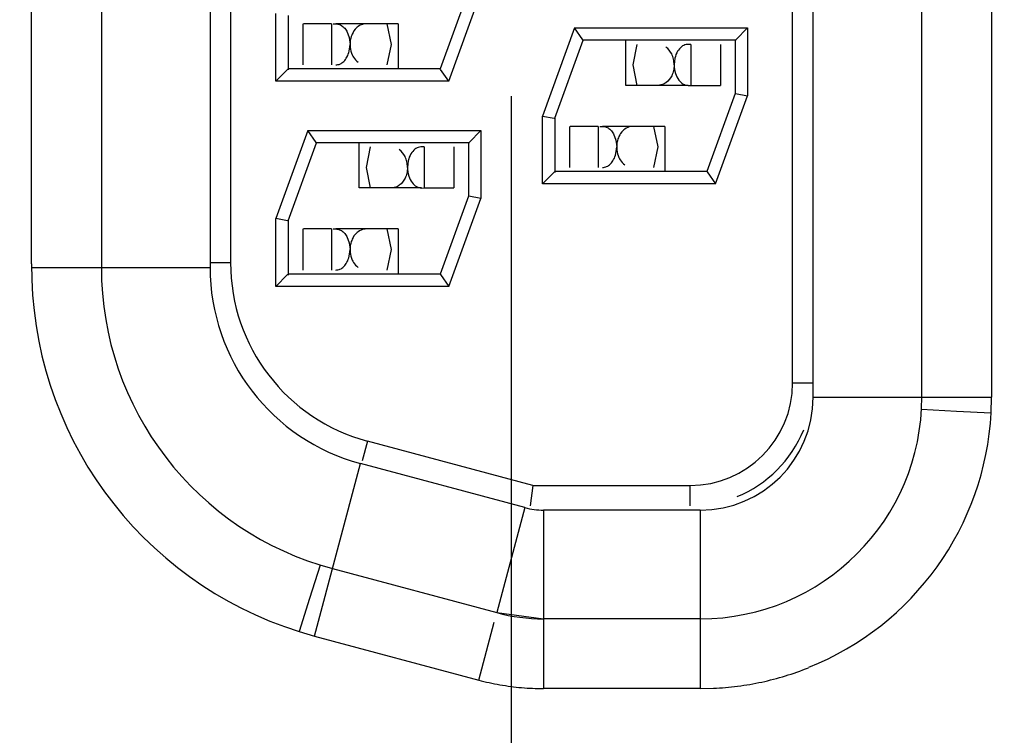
# Model space of a CAD drawing. Header units: inches. Extents: x 0 to 34, y 0 to 22.
# Tile 14 of 68: x 8.635 to 8.875, y 15.466 to 15.641. Entities that reach past the tile are written whole.
import ezdxf

# ---------------------------------------------------------------- set-up
doc = ezdxf.new("R2010")
doc.units = ezdxf.units.IN
doc.header["$LTSCALE"] = 1.87
doc.header["$MEASUREMENT"] = 0
doc.layers.get('0').update_dxf_attribs({"linetype": 'CONTINUOUS'})
doc.layers.add('DIMENSIONS', color=7, linetype='CONTINUOUS')
doc.styles.get("Standard").update_dxf_attribs({"font": 'txt', "width": 0.8})
doc.dimstyles.new('DIMSTYLE_1', dxfattribs={"dimtxt": 0.125, "dimasz": 0.18, "dimexe": 0.18, "dimexo": 0.0625, "dimgap": 0.09, "dimtad": 0, "dimtih": 1, "dimtoh": 1, "dimzin": 4, "dimdsep": 46, "dimtxsty": 'STANDARD', "dimblk": '_FILLED', "dimblk1": '_FILLED', "dimblk2": '_FILLED', "dimcen": 0.09, "dimadec": 0, "dimazin": 0, "dimtp": 0.01, "dimtm": 0.01, "dimtfac": 1, "dimtofl": 0, "dimtmove": 0, "dimatfit": 3, "dimldrblk": '_FILLED', "dimfxl": 1, "dimtolj": 1, "dimtzin": 4, "dimarcsym": 0})

# ---------------------------------------------------------------- blocks, each defined once
blk = doc.blocks.new('*D16')
at = {"layer": 'DIMENSIONS', "color": 2, "linetype": 'CONTINUOUS'}
for p, q in [((6.8272300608, 16.17663241), (6.5246606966, 16.0071168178)), ((9.4976764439, 16.17663241), (6.8272300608, 16.17663241)), ((6.5246606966, 16.0071168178), (5.3247764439, 16.0071168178))]:
    blk.add_line(p, q, dxfattribs=at)
at = {"layer": 'DIMENSIONS', "color": 2, "linetype": 'CONTINUOUS', "insert": (5.2622764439, 16.0696168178), "char_height": 0.125, "width": 1.125, "attachment_point": 3, "line_spacing_factor": 0.9}
blk.add_mtext('1.40{\\Ftxt.shx;\\W1.000000;\\H0.125000; }[35.4]', dxfattribs=at)
blk = doc.blocks.new('_FILLED')
at = {"color": 0, "linetype": 'BYBLOCK'}
blk.add_solid([(0, 0), (-1, 0.1736111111), (-1, -0.1736111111)], dxfattribs=at)
blk = doc.blocks.new('*D19')
at = {"layer": 'DIMENSIONS', "color": 2, "linetype": 'CONTINUOUS'}
blk.add_line((9.3186764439, 17.00563241), (5.3247764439, 17.00563241), dxfattribs=at)
at = {"layer": 'DIMENSIONS', "color": 2, "linetype": 'CONTINUOUS', "insert": (5.2622764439, 17.06813241), "char_height": 0.125, "width": 1.125, "attachment_point": 3, "line_spacing_factor": 0.9}
blk.add_mtext('2.22{\\Ftxt.shx;\\W1.000000;\\H0.125000; }[56.5]', dxfattribs=at)
blk = doc.blocks.new('*D21')
at = {"layer": 'DIMENSIONS', "color": 2, "linetype": 'CONTINUOUS'}
blk.add_line((10.1886764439, 18.02663241), (5.3247764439, 18.02663241), dxfattribs=at)
at = {"layer": 'DIMENSIONS', "color": 2, "linetype": 'CONTINUOUS', "insert": (5.2622764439, 18.08913241), "char_height": 0.125, "width": 1.125, "attachment_point": 3, "line_spacing_factor": 0.9}
blk.add_mtext('3.25{\\Ftxt.shx;\\W1.000000;\\H0.125000; }[82.4]', dxfattribs=at)
blk = doc.blocks.new('*D34')
at = {"layer": 'DIMENSIONS', "color": 2, "linetype": 'CONTINUOUS'}
blk.add_line((8.7552764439, 15.6219518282), (8.7552764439, 14.0748562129), dxfattribs=at)
at = {"layer": 'DIMENSIONS', "color": 2, "linetype": 'CONTINUOUS', "insert": (8.6927764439, 14.0123562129), "char_height": 0.125, "width": 1.125, "attachment_point": 3, "rotation": 90, "line_spacing_factor": 0.9}
blk.add_mtext('2.74{\\Ftxt.shx;\\W1.000000;\\H0.125000; }[69.7]', dxfattribs=at)
blk = doc.blocks.new('*D43')
at = {"layer": 'DIMENSIONS', "color": 2, "linetype": 'CONTINUOUS'}
blk.add_line((19.0762764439, 15.45503241), (19.0762764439, 14.0748562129), dxfattribs=at)
at = {"layer": 'DIMENSIONS', "color": 2, "linetype": 'CONTINUOUS', "insert": (19.0137764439, 14.0123562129), "char_height": 0.125, "width": 1.325, "attachment_point": 3, "rotation": 90, "line_spacing_factor": 0.9}
blk.add_mtext('13.06{\\Ftxt.shx;\\W1.000000;\\H0.125000; }[331.8]', dxfattribs=at)
blk = doc.blocks.new('*D44')
at = {"layer": 'DIMENSIONS', "color": 2, "linetype": 'CONTINUOUS'}
blk.add_line((20.1762764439, 15.45503241), (20.1762764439, 14.0748562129), dxfattribs=at)
at = {"layer": 'DIMENSIONS', "color": 2, "linetype": 'CONTINUOUS', "insert": (20.1137764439, 14.0123562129), "char_height": 0.125, "width": 1.325, "attachment_point": 3, "rotation": 90, "line_spacing_factor": 0.9}
blk.add_mtext('14.16{\\Ftxt.shx;\\W1.000000;\\H0.125000; }[359.8]', dxfattribs=at)

msp = doc.modelspace()

# ---------------------------------------------------------------- linework, layer by layer
at = {"color": 7, "linetype": 'CONTINUOUS'}
for p, q in [((8.8288856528, 15.5485921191), (8.8288856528, 16.0655921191)), ((8.8553856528, 15.5485921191), (8.8553856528, 16.0655921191)), ((8.8723856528, 16.0655921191), (8.8723856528, 15.5485921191)), ((8.8238856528, 15.5520921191), (8.8238856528, 16.0620921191)), ((8.6383856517, 15.5810921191), (8.6383856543, 16.0339519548)), ((8.6553856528, 16.033951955), (8.6553856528, 15.5802322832)), ((8.6818856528, 16.033951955), (8.6818856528, 15.5802322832)), ((8.6868856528, 16.0328257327), (8.6868856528, 15.5813585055)), ((8.7448856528, 15.6475921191), (8.7379702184, 15.6285921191)), ((8.740070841, 15.6255921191), (8.7478856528, 15.6470631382)), ((8.6978856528, 15.6255921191), (8.6978856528, 15.6421211)), ((8.7008856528, 15.6416274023), (8.7008856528, 15.6283776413)), ((8.7044987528, 15.6395921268), (8.7044987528, 15.6295921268)), ((8.7114574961, 15.6395921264), (8.704694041, 15.6395921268)), ((8.7114574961, 15.6395921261), (8.7114574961, 15.6295921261)), ((8.7277579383, 15.639592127), (8.712572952, 15.6395921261)), ((8.7249989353, 15.6395921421), (8.7259987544, 15.6345927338)), ((8.7277579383, 15.639592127), (8.7277579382, 15.6285921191)), ((8.7707004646, 15.6385921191), (8.7628856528, 15.6171211)), ((8.7707004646, 15.6385921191), (8.8128856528, 15.6385921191)), ((8.772724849, 15.6357009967), (8.7707004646, 15.6385921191)), ((8.8100032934, 15.6357097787), (8.8128856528, 15.6385921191)), ((8.8128856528, 15.6385921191), (8.8128856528, 15.6220631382)), ((8.7152164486, 15.637772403), (8.7158101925, 15.6362280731)), ((8.7158101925, 15.6362280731), (8.7159984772, 15.6345923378)), ((8.7158109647, 15.6329594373), (8.7159984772, 15.6345923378)), ((8.7259987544, 15.6345927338), (8.7249985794, 15.6295921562)), ((8.7658856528, 15.6165921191), (8.7728010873, 15.6355921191)), ((8.8101001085, 15.6355921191), (8.7726579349, 15.6355921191)), ((8.7728010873, 15.6355921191), (8.7727172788, 15.6356972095)), ((8.7832395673, 15.624592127), (8.7832395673, 15.6355921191)), ((8.7849987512, 15.6295915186), (8.7859989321, 15.6345921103)), ((8.7991016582, 15.6345921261), (8.7991016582, 15.6245921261)), ((8.8063034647, 15.6345921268), (8.8063034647, 15.6245921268)), ((8.8098856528, 15.6355921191), (8.8099971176, 15.6357220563)), ((8.8098856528, 15.6355921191), (8.8098856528, 15.6225921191)), ((8.7859985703, 15.6245921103), (8.7849987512, 15.6295915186)), ((8.7951865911, 15.6312250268), (8.7949990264, 15.6295919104)), ((8.7007680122, 15.6284744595), (8.6978856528, 15.6255921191)), ((8.7008856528, 15.6285921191), (8.7007741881, 15.6284621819)), ((8.7379702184, 15.6285921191), (8.7008856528, 15.6285921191)), ((8.7380381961, 15.6284841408), (8.7379702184, 15.6285921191)), ((8.740070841, 15.6255921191), (8.7380432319, 15.6284878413)), ((8.740070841, 15.6255921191), (8.6978856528, 15.6255921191)), ((8.7984245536, 15.6245921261), (8.7832395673, 15.624592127)), ((8.798424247, 15.6245716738), (8.7991016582, 15.6245921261)), ((8.7991016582, 15.6245921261), (8.8063034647, 15.6245921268)), ((8.8098856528, 15.6225921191), (8.8029702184, 15.6035921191)), ((8.805070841, 15.6005921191), (8.8128856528, 15.6220631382)), ((8.8098856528, 15.6225921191), (8.809988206, 15.6225761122)), ((8.8099890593, 15.6225738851), (8.8128856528, 15.6220631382)), ((8.7628856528, 15.6005921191), (8.7628856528, 15.6171211)), ((8.7628856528, 15.6171211), (8.7657828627, 15.6166102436)), ((8.7657844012, 15.6166119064), (8.7658856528, 15.6165921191)), ((8.7658856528, 15.616627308), (8.7658856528, 15.6033776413)), ((8.7694987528, 15.6145921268), (8.7694987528, 15.6045921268)), ((8.7764574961, 15.6145921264), (8.769694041, 15.6145921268)), ((8.7764574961, 15.6145921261), (8.7764574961, 15.6045921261)), ((8.7927579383, 15.614592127), (8.777572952, 15.6145921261)), ((8.7899989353, 15.6145921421), (8.7909987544, 15.6095927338)), ((8.7927579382, 15.614592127), (8.7927579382, 15.6035921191)), ((8.7057004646, 15.6135921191), (8.6978856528, 15.5921211)), ((8.7057004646, 15.6135921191), (8.7478856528, 15.6135921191)), ((8.707724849, 15.6107009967), (8.7057004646, 15.6135921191)), ((8.7450032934, 15.6107097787), (8.7478856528, 15.6135921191)), ((8.7478856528, 15.6135921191), (8.7478856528, 15.5970631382)), ((8.7802164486, 15.612772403), (8.7808101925, 15.6112280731)), ((8.7008856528, 15.5915921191), (8.7078010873, 15.6105921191)), ((8.7451001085, 15.6105921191), (8.7076579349, 15.6105921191)), ((8.7078010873, 15.6105921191), (8.7077172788, 15.6106972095)), ((8.7182395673, 15.599592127), (8.7182395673, 15.6105921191)), ((8.7448856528, 15.6105921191), (8.7449971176, 15.6107220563)), ((8.7448856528, 15.6105921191), (8.7448856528, 15.5975921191)), ((8.7808101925, 15.6112280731), (8.7809984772, 15.6095923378)), ((8.7199987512, 15.6045915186), (8.7209989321, 15.6095921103)), ((8.7341016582, 15.6095921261), (8.7341016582, 15.5995921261)), ((8.7413034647, 15.6095921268), (8.7413034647, 15.5995921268)), ((8.7808109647, 15.6079594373), (8.7809984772, 15.6095923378)), ((8.7909987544, 15.6095927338), (8.7899985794, 15.6045921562)), ((8.7301865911, 15.6062250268), (8.7299990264, 15.6045919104)), ((8.7209985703, 15.5995921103), (8.7199987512, 15.6045915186)), ((8.7657680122, 15.6034744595), (8.7628856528, 15.6005921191)), ((8.7658856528, 15.6035921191), (8.7657741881, 15.6034621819)), ((8.8029702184, 15.6035921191), (8.7658856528, 15.6035921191)), ((8.8029702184, 15.6035921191), (8.8030542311, 15.6034868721)), ((8.8030465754, 15.6034830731), (8.805070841, 15.6005921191)), ((8.805070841, 15.6005921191), (8.7628856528, 15.6005921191)), ((8.7334245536, 15.5995921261), (8.7182395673, 15.599592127)), ((8.733424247, 15.5995716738), (8.7341016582, 15.5995921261)), ((8.7341016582, 15.5995921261), (8.7413034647, 15.5995921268)), ((8.7448856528, 15.5975921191), (8.7379702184, 15.5785921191)), ((8.740070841, 15.5755921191), (8.7478856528, 15.5970631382)), ((8.7449869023, 15.5975723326), (8.7448856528, 15.5975921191)), ((8.7478856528, 15.5970631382), (8.7449884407, 15.597573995)), ((8.6978856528, 15.5755921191), (8.6978856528, 15.5921211)), ((8.7007822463, 15.5916103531), (8.6978856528, 15.5921211)), ((8.7008856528, 15.5915921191), (8.7007830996, 15.591608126)), ((8.7008856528, 15.5916274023), (8.7008856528, 15.5783776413)), ((8.7044987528, 15.5895921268), (8.7044987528, 15.5795921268)), ((8.7114574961, 15.5895921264), (8.704694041, 15.5895921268)), ((8.7114574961, 15.5895921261), (8.7114574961, 15.5795921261)), ((8.7277579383, 15.589592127), (8.712572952, 15.5895921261)), ((8.7249989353, 15.5895921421), (8.7259987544, 15.5845927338)), ((8.7277579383, 15.589592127), (8.7277579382, 15.5785921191)), ((8.7152164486, 15.587772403), (8.7158101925, 15.5862280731)), ((8.7158101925, 15.5862280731), (8.7159984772, 15.5845923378)), ((8.7158109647, 15.5829594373), (8.7159984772, 15.5845923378)), ((8.7259987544, 15.5845927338), (8.7249985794, 15.5795921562)), ((8.6868856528, 15.5813585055), (8.6818856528, 15.5813585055)), ((8.6383856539, 15.5802322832), (8.6818856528, 15.5802322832)), ((8.7008856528, 15.5785921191), (8.7007741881, 15.5784621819)), ((8.7379702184, 15.5785921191), (8.7008856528, 15.5785921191)), ((8.7379702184, 15.5785921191), (8.7380542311, 15.5784868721)), ((8.7007680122, 15.5784744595), (8.6978856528, 15.5755921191)), ((8.7380465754, 15.5784830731), (8.740070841, 15.5755921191)), ((8.740070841, 15.5755921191), (8.6978856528, 15.5755921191)), ((8.8238856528, 15.5520921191), (8.8288856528, 15.5520921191)), ((8.8288856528, 15.5485921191), (8.8723856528, 15.5485921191)), ((8.8722824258, 15.5447649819), (8.8723856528, 15.5485921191)), ((8.8553071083, 15.5456807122), (8.863819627, 15.5452279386)), ((8.863819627, 15.5452279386), (8.8722823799, 15.5447641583)), ((8.7202387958, 15.5378918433), (8.7189447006, 15.5330622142)), ((8.7605439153, 15.5270921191), (8.7202387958, 15.5378918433)), ((8.7073154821, 15.4904011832), (8.7185741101, 15.5324189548)), ((8.758621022, 15.5216884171), (8.7185741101, 15.5324189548)), ((8.7605439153, 15.5270921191), (8.7598856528, 15.5220921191)), ((8.7605439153, 15.5270921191), (8.7988856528, 15.5270921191)), ((8.7988856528, 15.5220921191), (8.7988856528, 15.5270921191)), ((8.758621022, 15.5216884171), (8.7517623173, 15.4960913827)), ((8.7631503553, 15.5210921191), (8.7631503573, 15.4775921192)), ((8.8013856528, 15.5210921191), (8.7631503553, 15.5210921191)), ((8.8013856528, 15.5210921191), (8.8013856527, 15.4775921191)), ((8.7086962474, 15.5076982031), (8.7061482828, 15.4995760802)), ((8.7117154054, 15.5068219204), (8.7517623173, 15.4960913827)), ((8.7061482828, 15.4995760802), (8.703620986, 15.4914734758)), ((8.7517623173, 15.4960913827), (8.7631503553, 15.4945921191)), ((8.8013856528, 15.4945921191), (8.7631503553, 15.4945921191)), ((8.747362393, 15.4796706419), (8.7511393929, 15.4937665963)), ((8.7036203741, 15.4914736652), (8.7073154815, 15.4904011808)), ((8.7073154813, 15.4904011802), (8.7473623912, 15.479670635)), ((8.8013856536, 15.4775921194), (8.7631503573, 15.4775921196)), ((8.8013856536, 15.4775921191), (8.8045602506, 15.4776666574))]:
    msp.add_line(p, q, dxfattribs=at)
for centre, radius, start, end in [((8.7313897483, 15.5802391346), 0.0930069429, 179.4745281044, 252.6282386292), ((8.7318856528, 15.5813585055), 0.045, 180, 254.9999999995), ((8.7313856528, 15.5802322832), 0.076, 179.9999999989, 255), ((8.7313856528, 15.5802322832), 0.0495, 180, 254.9999999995), ((8.7988856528, 15.5520921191), 0.025, 270, 360), ((8.8013856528, 15.5485921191), 0.054, 270, 360), ((8.8013856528, 15.5485921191), 0.0275, 270, 360), ((8.8015210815, 15.5485862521), 0.0708644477, 291.7791654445, 356.9089026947), ((8.7988856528, 15.5520921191), 0.03, 292.5, 337.5), ((8.7631503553, 15.5385921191), 0.0175, 255.000000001, 270), ((8.7631503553, 15.5385921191), 0.044, 255.0000000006, 270), ((8.7632306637, 15.5404159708), 0.0628239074, 265.0685664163, 269.9267600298)]:
    msp.add_arc(centre, radius, start, end, dxfattribs=at)
for points, knots in [([(8.7118958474, 15.6395921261), (8.7121942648, 15.6395921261), (8.7127996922, 15.6396241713), (8.7137355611, 15.6393719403), (8.7145780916, 15.6387204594), (8.7150211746, 15.6381179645), (8.7152164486, 15.637772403)], [0, 0, 0, 0, 0.2222628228, 0.4495227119, 0.7043727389, 1, 1, 1, 1]), ([(8.7179728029, 15.6389268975), (8.7178270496, 15.6388222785), (8.7172239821, 15.6383233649), (8.7167721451, 15.6376520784), (8.7165266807, 15.6371028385)], [0, 0, 0, 0, 0.2297200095, 1, 1, 1, 1]), ([(8.7199912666, 15.6395921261), (8.719817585, 15.6395921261), (8.7191028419, 15.6395382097), (8.7184125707, 15.6392425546), (8.7179728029, 15.6389268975)], [0, 0, 0, 0, 0.2429083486, 1, 1, 1, 1]), ([(8.7165266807, 15.6371028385), (8.7164434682, 15.636916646), (8.7161403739, 15.6361187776), (8.715998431, 15.6352585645), (8.7159966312, 15.6346095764)], [0, 0, 0, 0, 0.2391059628, 1, 1, 1, 1]), ([(8.7159979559, 15.6345923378), (8.7159974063, 15.6343642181), (8.7160491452, 15.6334814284), (8.7162827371, 15.6326077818), (8.716558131, 15.632012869)], [0, 0, 0, 0, 0.2581471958, 1, 1, 1, 1]), ([(8.7950008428, 15.629608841), (8.7949996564, 15.630073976), (8.7948872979, 15.6309810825), (8.7943699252, 15.6325365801), (8.7936118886, 15.63350817), (8.7930180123, 15.6339320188)], [0, 0, 0, 0, 0.2846399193, 0.5535131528, 1, 1, 1, 1]), ([(8.7991016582, 15.6345921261), (8.7987151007, 15.6345921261), (8.7979013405, 15.6346405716), (8.7966948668, 15.6340360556), (8.795722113, 15.6328489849), (8.7953238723, 15.6318091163), (8.7951865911, 15.6312250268)], [0, 0, 0, 0, 0.2043182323, 0.4220445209, 0.6828619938, 1, 1, 1, 1]), ([(8.7125708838, 15.6295936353), (8.7129047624, 15.6296062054), (8.713622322, 15.6297386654), (8.7145719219, 15.6304400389), (8.7153607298, 15.6315362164), (8.7156916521, 15.6324532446), (8.7158109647, 15.6329594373)], [0, 0, 0, 0, 0.2001419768, 0.4243511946, 0.6884707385, 1, 1, 1, 1]), ([(8.716558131, 15.632012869), (8.7166461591, 15.6318227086), (8.7170063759, 15.6311503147), (8.7175369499, 15.6305660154), (8.7179880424, 15.6302461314)], [0, 0, 0, 0, 0.2747983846, 1, 1, 1, 1]), ([(8.795000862, 15.6295747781), (8.7950005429, 15.6291096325), (8.7948882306, 15.6282022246), (8.7943688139, 15.6266473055), (8.7936109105, 15.6256756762), (8.7930169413, 15.6252517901)], [0, 0, 0, 0, 0.2846167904, 0.5534986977, 1, 1, 1, 1]), ([(8.7949990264, 15.6295919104), (8.7950006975, 15.6288889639), (8.7951844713, 15.627572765), (8.7959695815, 15.6259255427), (8.7969467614, 15.6249951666), (8.7977978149, 15.624645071), (8.7982195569, 15.6246016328), (8.7984245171, 15.6245937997)], [0, 0, 0, 0, 0.3173747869, 0.5896519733, 0.8105014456, 0.9073947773, 1, 1, 1, 1]), ([(8.7930169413, 15.6252517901), (8.7928642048, 15.6251427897), (8.7922561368, 15.6247705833), (8.7915305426, 15.6245921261), (8.7910062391, 15.6245921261)], [0, 0, 0, 0, 0.2635622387, 1, 1, 1, 1]), ([(8.7768958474, 15.6145921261), (8.7771942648, 15.6145921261), (8.7777996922, 15.6146241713), (8.7787355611, 15.6143719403), (8.7795780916, 15.6137204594), (8.7800211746, 15.6131179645), (8.7802164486, 15.612772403)], [0, 0, 0, 0, 0.2222628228, 0.4495227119, 0.7043727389, 1, 1, 1, 1]), ([(8.7849912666, 15.6145921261), (8.784817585, 15.6145921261), (8.7841028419, 15.6145382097), (8.7834125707, 15.6142425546), (8.7829728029, 15.6139268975)], [0, 0, 0, 0, 0.2429083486, 1, 1, 1, 1]), ([(8.7815266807, 15.6121028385), (8.7814434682, 15.611916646), (8.7811403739, 15.6111187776), (8.780998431, 15.6102585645), (8.7809966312, 15.6096095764)], [0, 0, 0, 0, 0.2391059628, 1, 1, 1, 1]), ([(8.7829728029, 15.6139268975), (8.7828270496, 15.6138222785), (8.7822239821, 15.6133233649), (8.7817721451, 15.6126520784), (8.7815266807, 15.6121028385)], [0, 0, 0, 0, 0.2297200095, 1, 1, 1, 1]), ([(8.7300008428, 15.604608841), (8.7299996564, 15.605073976), (8.7298872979, 15.6059810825), (8.7293699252, 15.6075365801), (8.7286118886, 15.60850817), (8.7280180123, 15.6089320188)], [0, 0, 0, 0, 0.2846399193, 0.5535131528, 1, 1, 1, 1]), ([(8.7341016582, 15.6095921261), (8.7337151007, 15.6095921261), (8.7329013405, 15.6096405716), (8.7316948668, 15.6090360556), (8.730722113, 15.6078489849), (8.7303238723, 15.6068091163), (8.7301865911, 15.6062250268)], [0, 0, 0, 0, 0.2043182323, 0.4220445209, 0.6828619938, 1, 1, 1, 1]), ([(8.7775708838, 15.6045936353), (8.7779047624, 15.6046062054), (8.778622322, 15.6047386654), (8.7795719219, 15.6054400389), (8.7803607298, 15.6065362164), (8.7806916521, 15.6074532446), (8.7808109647, 15.6079594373)], [0, 0, 0, 0, 0.2001419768, 0.4243511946, 0.6884707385, 1, 1, 1, 1]), ([(8.7809979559, 15.6095923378), (8.7809974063, 15.6093642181), (8.7810491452, 15.6084814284), (8.7812827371, 15.6076077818), (8.781558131, 15.607012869)], [0, 0, 0, 0, 0.2581471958, 1, 1, 1, 1]), ([(8.781558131, 15.607012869), (8.7816461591, 15.6068227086), (8.7820063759, 15.6061503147), (8.7825369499, 15.6055660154), (8.7829880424, 15.6052461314)], [0, 0, 0, 0, 0.2747983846, 1, 1, 1, 1]), ([(8.730000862, 15.6045747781), (8.7300005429, 15.6041096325), (8.7298882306, 15.6032022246), (8.7293688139, 15.6016473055), (8.7286109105, 15.6006756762), (8.7280169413, 15.6002517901)], [0, 0, 0, 0, 0.2846167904, 0.5534986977, 1, 1, 1, 1]), ([(8.7299990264, 15.6045919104), (8.7300006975, 15.6038889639), (8.7301844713, 15.602572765), (8.7309695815, 15.6009255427), (8.7319467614, 15.5999951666), (8.7327978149, 15.599645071), (8.7332195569, 15.5996016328), (8.7334245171, 15.5995937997)], [0, 0, 0, 0, 0.3173747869, 0.5896519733, 0.8105014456, 0.9073947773, 1, 1, 1, 1]), ([(8.7280169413, 15.6002517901), (8.7278642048, 15.6001427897), (8.7272561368, 15.5997705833), (8.7265305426, 15.5995921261), (8.7260062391, 15.5995921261)], [0, 0, 0, 0, 0.2635622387, 1, 1, 1, 1]), ([(8.7118958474, 15.5895921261), (8.7121942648, 15.5895921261), (8.7127996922, 15.5896241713), (8.7137355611, 15.5893719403), (8.7145780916, 15.5887204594), (8.7150211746, 15.5881179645), (8.7152164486, 15.587772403)], [0, 0, 0, 0, 0.2222628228, 0.4495227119, 0.7043727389, 1, 1, 1, 1]), ([(8.7179728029, 15.5889268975), (8.7178270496, 15.5888222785), (8.7172239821, 15.5883233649), (8.7167721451, 15.5876520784), (8.7165266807, 15.5871028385)], [0, 0, 0, 0, 0.2297200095, 1, 1, 1, 1]), ([(8.7199912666, 15.5895921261), (8.719817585, 15.5895921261), (8.7191028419, 15.5895382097), (8.7184125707, 15.5892425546), (8.7179728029, 15.5889268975)], [0, 0, 0, 0, 0.2429083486, 1, 1, 1, 1]), ([(8.7165266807, 15.5871028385), (8.7164434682, 15.586916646), (8.7161403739, 15.5861187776), (8.715998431, 15.5852585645), (8.7159966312, 15.5846095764)], [0, 0, 0, 0, 0.2391059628, 1, 1, 1, 1]), ([(8.7159979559, 15.5845923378), (8.7159974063, 15.5843642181), (8.7160491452, 15.5834814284), (8.7162827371, 15.5826077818), (8.716558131, 15.582012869)], [0, 0, 0, 0, 0.2581471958, 1, 1, 1, 1]), ([(8.7125708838, 15.5795936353), (8.7129047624, 15.5796062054), (8.713622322, 15.5797386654), (8.7145719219, 15.5804400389), (8.7153607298, 15.5815362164), (8.7156916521, 15.5824532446), (8.7158109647, 15.5829594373)], [0, 0, 0, 0, 0.2001419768, 0.4243511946, 0.6884707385, 1, 1, 1, 1]), ([(8.716558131, 15.582012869), (8.7166461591, 15.5818227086), (8.7170063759, 15.5811503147), (8.7175369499, 15.5805660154), (8.7179880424, 15.5802461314)], [0, 0, 0, 0, 0.2747983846, 1, 1, 1, 1]), ([(8.8045602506, 15.4776666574), (8.8065422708, 15.4777437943), (8.8104985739, 15.4780997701), (8.8183213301, 15.4794384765), (8.8240456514, 15.48118844), (8.8277285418, 15.4826601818)], [0, 0, 0, 0, 0.2500782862, 0.4999659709, 1, 1, 1, 1]), ([(8.7473623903, 15.4796706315), (8.7490745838, 15.4792199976), (8.7525388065, 15.4784395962), (8.7560609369, 15.4779797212), (8.7578300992, 15.4778246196)], [0, 0, 0, 0, 0.4992321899, 1, 1, 1, 1])]:
    msp.add_open_spline(points, degree=3, knots=knots, dxfattribs=at)

# ---------------------------------------------------------------- dimensions: what is measured, and where the dimension line sits
at = {"layer": 'DIMENSIONS', "color": 2, "linetype": 'CONTINUOUS'}
for feature_location, offset, dtype, origin, picture, middle in [((10.1886764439, 18.02663241), (-4.8639, 0), 0, (10.2511764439, 14.7815518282), '*D21', (4.4497764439, 18.02663241)), ((9.3186764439, 17.00563241), (-3.993899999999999, 0), 0, (9.3811764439, 14.7815518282), '*D19', (4.4497764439, 17.00563241)), ((9.4976764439, 16.17663241), (-4.172899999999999, -0.1695155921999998), 0, (9.5601764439, 14.7815518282), '*D16', (4.4497764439, 16.0071168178)), ((8.7552764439, 15.6219518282), (0, -1.5470956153), 1, (6.0122764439, 15.6844518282), '*D34', (8.8672948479, 13.226357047)), ((19.0762764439, 15.45503241), (0, -1.380176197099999), 1, (6.0122764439, 15.51753241), '*D43', (19.2106985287, 13.0816572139)), ((20.1762764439, 15.45503241), (0, -1.380176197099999), 1, (6.0122764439, 15.51753241), '*D44', (20.3106985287, 13.0816572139))]:
    dim = msp.add_ordinate_dim(feature_location=feature_location, offset=offset, dtype=dtype, origin=origin, dimstyle='DIMSTYLE_1', dxfattribs=at)
    dim.commit()
    dim.dimension.update_dxf_attribs({"geometry": picture, "text_midpoint": middle})

doc.saveas('drawing.dxf')
